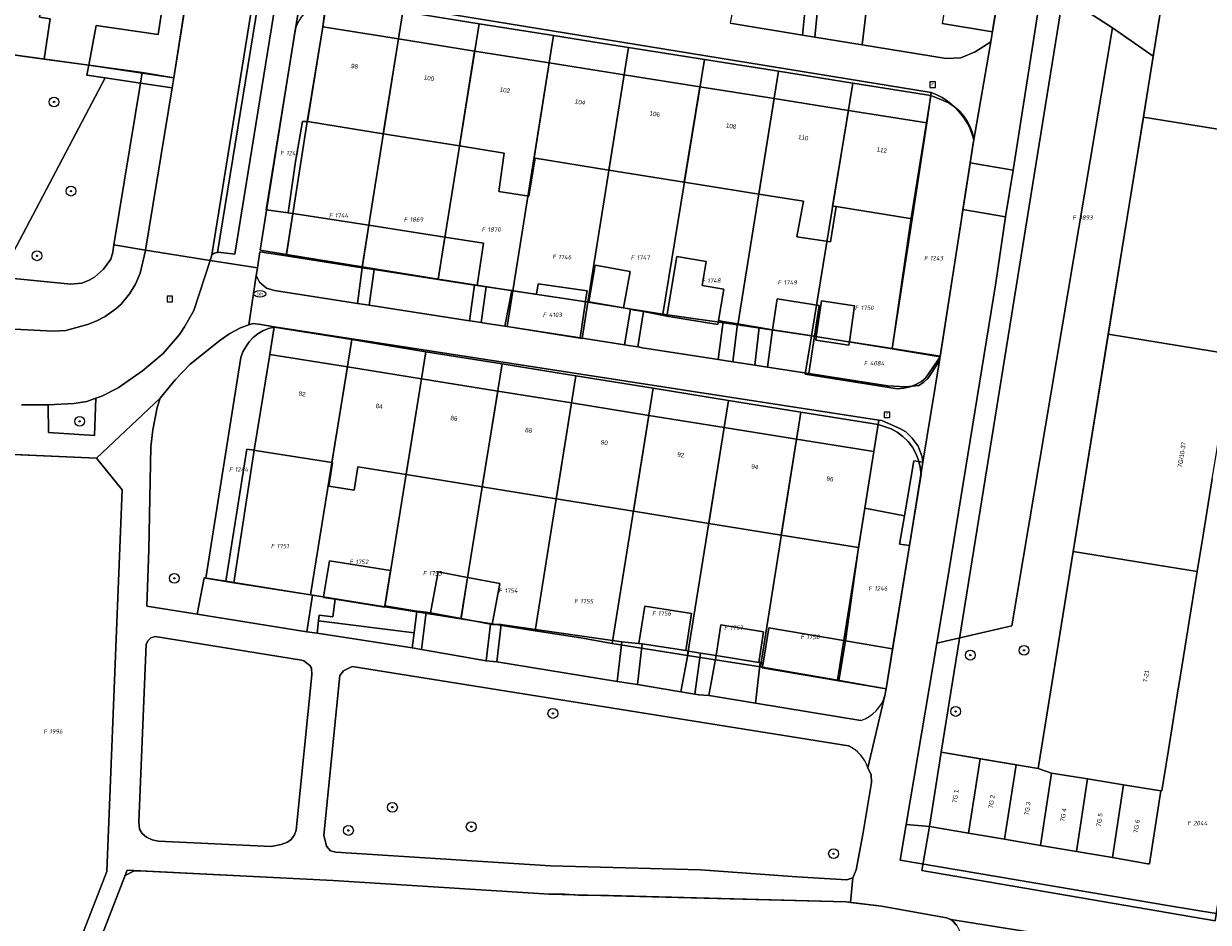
# Model space of a CAD drawing. Header units: metres. Extents: x 207466 to 209466, y 475780 to 477780.
# Tile 31 of 189: x 207925 to 208021, y 476339 to 476412. Entities that reach past the tile are written whole.
import ezdxf
from ezdxf.enums import TextEntityAlignment as Align

# ---------------------------------------------------------------- set-up
doc = ezdxf.new("R2010")
doc.units = ezdxf.units.M
doc.layers.get('0').update_dxf_attribs({"color": 253, "linetype": 'CONTINUOUS'})
for name, color, linetype, lineweight, true_color in [('B-RO-GR-BEPLANTING_CULTUUR_BODEMBEDEKKER-GV', 7, 'CONTINUOUS', 0, 0x6d8a47), ('B-RO-GR-BEPLANTING_CULTUUR_HEESTERS-GV', 7, 'CONTINUOUS', 0, 0x6d8a47), ('B-RO-GR-BOOM-S', 7, 'CONTINUOUS', 0, 0x6d8a47), ('B-RO-GR-GROENVOORZIENING-GV', 7, 'CONTINUOUS', 0, 0x6d8a47), ('B-RO-KL-WATER_BRANDLEIDING_PUT-S', 7, 'CONTINUOUS', 0, 0x478c9a), ('B-RO-OG-BEBOUWING-GV', 7, 'CONTINUOUS', 0, 0xa50000)]:
    doc.layers.add(name, color=color, linetype=linetype, lineweight=lineweight, true_color=true_color)
for name, color, linetype, lineweight in [('B-RO-OG-BEBOUWING-T18', 7, 'CONTINUOUS', 0), ('B-RO-OG-TERREIN_CULTUURSCHEIDING-GV', 253, 'CONTINUOUS', 0), ('B-RO-OG-TERREIN_ERF-GV', 253, 'CONTINUOUS', 0), ('B-RO-RI-GWA_RIOOLPUT-S', 253, 'CONTINUOUS', 0), ('B-RO-VH-ONVERHARD-GV', 253, 'CONTINUOUS', 0), ('B-RO-VH-VERHARDING_BETONSTRAATSTEEN-GV', 253, 'CONTINUOUS', 0), ('B-RO-VH-VERHARDING_TEGEL-GV', 253, 'CONTINUOUS', 0), ('B-WE-KG-GRENS_PERCEEL-GV', 150, 'CONTINUOUS', 18), ('B-WE-KG-GRENS_PERCEEL-S', 150, 'CONTINUOUS', 25)]:
    doc.layers.add(name, color=color, linetype=linetype, lineweight=lineweight)
doc.styles.add('NLCS-ISO', font='NLCS-ISO.ttf')
doc.styles.add('NLCS-ISO-M200-T18', font='NLCS-ISO.ttf', dxfattribs={"height": 1.8})

# ---------------------------------------------------------------- blocks, each defined once
blk = doc.blocks.new('SKL-WATER_BRANDKRAAN_BRANDPUT-SO1')
at = {"color": 0, "linetype": 'ByBlock', "lineweight": -2}
blk.add_ellipse((0, 0), major_axis=(2.5, 0), ratio=0.54, dxfattribs=at)
at = {"color": 0, "linetype": 'ByBlock', "lineweight": -2, "insert": (0.1554, 0), "char_height": 1.5, "attachment_point": 5, "line_spacing_factor": 0.8, "style": 'NLCS-ISO'}
blk.add_mtext('{\\C0;bk}', dxfattribs=at)
blk = doc.blocks.new('SRI-PUT_INSPECTIEPUT_RIOOLPUT-SO1')
at = {"color": 0, "linetype": 'ByBlock', "lineweight": -2, "flags": 128}
blk.add_lwpolyline([(-1.125, -1.125), (1.125, -1.125), (1.125, 1.125), (-1.125, 1.125), (-1.125, -1.125)], dxfattribs=at)
at = {"color": 0, "linetype": 'ByBlock', "lineweight": -2, "insert": (0, 0.2828), "char_height": 1.5, "attachment_point": 5, "line_spacing_factor": 0.8, "style": 'NLCS-ISO'}
blk.add_mtext('{\\C0;r}', dxfattribs=at)
blk = doc.blocks.new('SGR-BOOM_01-SO1')
at = {"linetype": 'Continuous'}
h = blk.add_hatch(color=0, dxfattribs=at)
edge = h.paths.add_edge_path()
edge.add_arc((0, 0), 0.25, 0, 360)
at = {"color": 0, "linetype": 'ByBlock', "lineweight": -2}
for radius in [2, 0.25]:
    blk.add_circle((0, 0), radius, dxfattribs=at)
blk = doc.blocks.new('SKG-PERCEELNUMMER-SO')
at = {"style": 'NLCS-ISO', "oblique": 10, "flags": 1}
blk.add_attdef('GEMEENTECODE', text='', height=1.8, dxfattribs=at).set_placement((0, 2.55), align=Align.MIDDLE_CENTER)
at = {"style": 'NLCS-ISO', "oblique": 10}
blk.add_attdef('SECTIE', text='', height=1.8, dxfattribs=at).set_placement((-0.5, 0), align=Align.MIDDLE_RIGHT)
blk.add_attdef('PERCEELNUMMER', text='', height=1.8, dxfattribs=at).set_placement((0.5, 0), align=Align.MIDDLE_LEFT)

msp = doc.modelspace()

# ---------------------------------------------------------------- linework, layer by layer
at = {"layer": 'B-RO-GR-BEPLANTING_CULTUUR_BODEMBEDEKKER-GV', "flags": 128}
for points in [[(207949.409, 476411.987), (207949.724, 476414.687), (207947.718, 476415.029), (207944.824, 476397.148), (207946.611, 476396.898), (207947.184, 476401.065), (207947.756, 476404.301), (207948.179, 476404.309), (207949.409, 476411.987)], [(207982.457, 476412.289), (207982.634, 476412.26), (207988.331, 476411.331), (207988.609, 476414.038), (207987.347, 476414.16), (207987.345, 476414.147), (207982.945, 476414.879), (207982.457, 476412.289)], [(207932.462, 476394.3), (207934.611, 476407.435), (207931.757, 476407.855), (207923.204, 476391.666), (207928.952, 476391.117), (207929.856, 476391.19), (207930.452, 476391.418), (207930.883, 476391.68), (207931.603, 476392.315), (207932.2, 476393.139), (207932.365, 476393.71), (207932.462, 476394.3)], [(207952.598, 476392.445), (207946.445, 476393.399), (207944.3, 476393.732), (207944.098, 476392.431), (207944.001, 476391.806), (207944.285, 476391.263), (207944.848, 476390.795), (207945.496, 476390.586), (207952.214, 476389.543), (207952.598, 476392.445)], [(207953.162, 476389.396), (207961.308, 476388.131), (207961.724, 476391.029), (207958.766, 476391.488), (207953.586, 476392.292), (207953.162, 476389.396)], [(207970.288, 476386.737), (207973.888, 476386.178), (207974.392, 476389.07), (207973.824, 476389.176), (207970.994, 476389.673), (207970.733, 476389.711), (207970.288, 476386.737)], [(207974.985, 476386.007), (207975.352, 476385.95), (207981.493, 476384.997), (207981.891, 476388.084), (207981.528, 476388.146), (207981.475, 476387.829), (207977.326, 476388.522), (207975.698, 476388.826), (207975.429, 476388.876), (207974.985, 476386.007)], [(207984.821, 476387.583), (207983.057, 476387.884), (207982.674, 476384.814), (207984.464, 476384.536), (207984.821, 476387.583)], [(207989.304, 476386.879), (207985.906, 476387.398), (207985.503, 476384.374), (207988.842, 476383.856), (207989.304, 476386.879)], [(207948.574, 476365.867), (207942.199, 476366.887), (207941.537, 476366.993), (207939.774, 476367.275), (207939.221, 476364.315), (207948.122, 476362.891), (207948.574, 476365.867)], [(207963.02, 476363.51), (207960.629, 476363.966), (207958.158, 476364.438), (207957.812, 476364.473), (207957.428, 476361.452), (207962.665, 476360.523), (207963.02, 476363.51)], [(207956.673, 476361.586), (207956.826, 476362.796), (207949.065, 476363.78), (207948.942, 476362.766), (207956.673, 476361.586)]]:
    msp.add_lwpolyline(points, dxfattribs=at)
at = {"layer": 'B-RO-GR-BEPLANTING_CULTUUR_HEESTERS-GV', "flags": 128}
for points in [[(208021.699, 476439.904), (208019.855, 476440.188), (208016.929, 476440.639), (208013.771, 476441.125), (208014.739, 476447.203), (208012.924, 476447.492), (208012.871, 476447.156), (208012.258, 476443.406), (208011.175, 476437.281), (208007.806, 476415.589), (208013.491, 476411.922), (208016.806, 476409.613), (208018.852, 476422.281), (208021.699, 476439.904)], [(208013.159, 476387.034), (208016.005, 476404.657), (208016.806, 476409.613), (208013.491, 476411.922), (208005.332, 476363.365), (207999.248, 476361.969), (207996.745, 476347.242), (207998.644, 476347.086), (207999.585, 476353.117), (208002.749, 476352.583), (208005.668, 476352.09), (208007.465, 476351.787), (208010.312, 476369.41), (208013.159, 476387.034)], [(207917.054, 476392.019), (207920.719, 476391.903), (207923.204, 476391.666), (207931.757, 476407.855), (207930.252, 476408.076), (207930.428, 476408.875), (207926.799, 476409.367), (207919.763, 476410.358), (207918.61, 476402.596), (207917.054, 476392.019)], [(207931.757, 476407.855), (207934.611, 476407.435), (207934.751, 476408.289), (207930.428, 476408.875), (207930.252, 476408.076), (207931.757, 476407.855)], [(207937.316, 476407.869), (207934.751, 476408.289), (207934.611, 476407.435), (207937.183, 476407.057), (207937.316, 476407.869)], [(207997.018, 476369.904), (207998.118, 476376.656), (207997.366, 476376.764), (207996.61, 476372.301), (207996.218, 476369.993), (207997.018, 476369.904)], [(207949.065, 476363.78), (207956.826, 476362.796), (207957.049, 476364.551), (207954.433, 476364.992), (207954.415, 476364.883), (207950.418, 476365.526), (207950.22, 476364.088), (207949.121, 476364.245), (207949.065, 476363.78)], [(207963.533, 476360.453), (207973.294, 476358.862), (207973.676, 476362.081), (207964.029, 476363.463), (207963.886, 476363.466), (207963.533, 476360.453)], [(207995.034, 476357.719), (207995.121, 476358.255), (207991.281, 476358.914), (207985.072, 476359.969), (207985.136, 476360.349), (207984.918, 476360.38), (207984.521, 476357.093), (207993.084, 476355.689)]]:
    msp.add_lwpolyline(points, dxfattribs=at)
at = {"layer": 'B-RO-GR-BEPLANTING_CULTUUR_HEESTERS-GV'}
msp.add_arc((207992.149, 476358.539), 2.999, 288.16533, 344.13771, dxfattribs=at)
at = {"layer": 'B-RO-GR-GROENVOORZIENING-GV', "flags": 128}
msp.add_lwpolyline([(207930.984, 476381.844), (207930.267, 476381.586), (207929.192, 476381.414), (207927.121, 476381.312), (207927.136, 476379.07), (207930.882, 476378.83), (207930.984, 476381.844)], dxfattribs=at)
at = {"layer": 'B-RO-OG-BEBOUWING-GV', "flags": 128}
for points in [[(208027.662, 476412.874), (208028.363, 476417.216), (208028.919, 476420.654), (208018.852, 476422.281), (208016.806, 476409.613), (208016.005, 476404.657), (208026.072, 476403.031), (208026.545, 476405.96), (208027.26, 476410.39), (208027.662, 476412.874)], [(207936.745, 476415.987), (207931.734, 476416.808), (207927.204, 476417.558), (207926.409, 476412.781), (207927.274, 476412.655), (207926.799, 476409.367), (207930.428, 476408.875), (207931.015, 476412.112), (207936.036, 476411.383), (207936.745, 476415.987)], [(207955.541, 476411.013), (207949.409, 476411.987), (207948.179, 476404.309), (207954.321, 476403.32), (207955.541, 476411.013)], [(207961.733, 476410.029), (207955.541, 476411.013), (207954.321, 476403.32), (207960.5, 476402.325), (207961.733, 476410.029)], [(207967.782, 476409.068), (207961.733, 476410.029), (207960.5, 476402.325), (207964.129, 476401.741), (207963.685, 476398.641), (207966.134, 476398.258), (207966.658, 476401.334), (207966.555, 476401.351), (207967.782, 476409.068)], [(207973.857, 476408.102), (207967.782, 476409.068), (207966.555, 476401.351), (207966.658, 476401.334), (207972.627, 476400.373), (207973.857, 476408.102)], [(207980.01, 476407.124), (207973.857, 476408.102), (207972.627, 476400.373), (207978.75, 476399.388), (207980.01, 476407.124)], [(207986.028, 476406.168), (207980.01, 476407.124), (207978.75, 476399.388), (207984.787, 476398.416), (207986.028, 476406.168)], [(207992.06, 476405.21), (207986.028, 476406.168), (207984.787, 476398.416), (207988.408, 476397.833), (207987.884, 476394.938), (207990.613, 476394.555), (207991.084, 476397.402), (207990.788, 476397.45), (207992.06, 476405.21)], [(207998.427, 476404.198), (207992.06, 476405.21), (207990.788, 476397.45), (207991.084, 476397.402), (207997.238, 476396.411), (207998.427, 476404.198)], [(208024.804, 476395.18), (208025.561, 476399.867), (208026.072, 476403.031), (208016.005, 476404.657), (208013.159, 476387.034), (208023.225, 476385.407), (208023.717, 476388.456), (208024.44, 476392.929), (208024.804, 476395.18)], [(207953.144, 476395.89), (207946.98, 476396.846), (207946.445, 476393.399), (207952.598, 476392.445), (207953.144, 476395.89)], [(207959.317, 476394.933), (207953.144, 476395.89), (207952.598, 476392.445), (207953.586, 476392.292), (207958.766, 476391.488), (207959.317, 476394.933)], [(207958.766, 476391.488), (207961.724, 476391.029), (207961.927, 476390.998), (207962.462, 476394.445), (207959.317, 476394.933), (207958.766, 476391.488)], [(207981.953, 476390.695), (207980.185, 476390.99), (207980.512, 476392.949), (207978.132, 476393.347), (207977.326, 476388.522), (207981.475, 476387.829), (207981.528, 476388.146), (207981.953, 476390.695)], [(207974.344, 476392.143), (207971.515, 476392.639), (207970.994, 476389.673), (207973.824, 476389.176), (207974.344, 476392.143)], [(207964.187, 476387.684), (207965.232, 476387.522), (207966.975, 476387.251), (207970.288, 476386.737), (207970.733, 476389.711), (207970.743, 476389.781), (207970.861, 476390.559), (207966.893, 476391.146), (207966.762, 476390.286), (207966.105, 476390.382), (207964.742, 476390.579), (207964.187, 476387.684)], [(207985.906, 476387.398), (207989.304, 476386.879), (207989.687, 476389.387), (207986.289, 476389.906), (207985.906, 476387.398)], [(207992.568, 476389.356), (207989.871, 476389.744), (207989.456, 476386.854), (207989.412, 476386.547), (207992.108, 476386.159), (207992.146, 476386.426), (207992.568, 476389.356)], [(208021.985, 476377.731), (208022.725, 476382.311), (208023.225, 476385.407), (208013.159, 476387.034), (208010.312, 476369.41), (208020.378, 476367.784), (208020.856, 476370.743), (208021.591, 476375.293), (208021.985, 476377.731)], [(207951.402, 476384.394), (207945.106, 476385.408), (207943.853, 476377.629), (207944.12, 476377.586), (207950.141, 476376.616), (207951.402, 476384.394)], [(207957.425, 476383.424), (207951.402, 476384.394), (207950.141, 476376.616), (207950.202, 476376.606), (207949.911, 476374.695), (207951.966, 476374.375), (207952.258, 476376.275), (207956.172, 476375.644), (207957.425, 476383.424)], [(207963.602, 476382.429), (207957.425, 476383.424), (207956.172, 476375.644), (207962.349, 476374.649), (207963.602, 476382.429)], [(207969.602, 476381.462), (207963.602, 476382.429), (207962.349, 476374.649), (207968.357, 476373.681), (207969.602, 476381.462)], [(207975.872, 476380.452), (207969.602, 476381.462), (207968.357, 476373.681), (207974.623, 476372.672), (207975.872, 476380.452)], [(207981.983, 476379.468), (207975.872, 476380.452), (207974.623, 476372.672), (207980.735, 476371.687), (207981.983, 476379.468)], [(207987.851, 476378.523), (207981.983, 476379.468), (207980.735, 476371.687), (207986.621, 476370.739), (207987.851, 476378.523)], [(207994.132, 476377.511), (207987.851, 476378.523), (207986.621, 476370.739), (207992.878, 476369.731), (207993.391, 476372.913), (207994.132, 476377.511)], [(208019.127, 476360.038), (208019.886, 476364.738), (208020.378, 476367.784), (208010.312, 476369.41), (208007.465, 476351.787), (208008.558, 476351.409), (208011.48, 476350.937), (208014.402, 476350.465), (208017.423, 476349.977), (208017.5, 476349.965), (208017.638, 476350.818), (208018.041, 476353.313), (208018.755, 476357.734), (208019.127, 476360.038)], [(207949.497, 476365.897), (207949.469, 476365.724), (207949.462, 476365.68), (207950.418, 476365.526), (207954.415, 476364.883), (207954.433, 476364.992), (207954.893, 476367.852), (207949.941, 476368.648), (207949.497, 476365.897)], [(207961.165, 476367.296), (207958.783, 476367.742), (207958.158, 476364.438), (207960.629, 476363.966), (207961.165, 476367.296)], [(207961.165, 476367.296), (207960.629, 476363.966), (207963.02, 476363.51), (207963.154, 476363.484), (207963.784, 476366.805), (207961.165, 476367.296)], [(207975.067, 476361.938), (207975.332, 476361.897), (207978.859, 476361.359), (207979.321, 476364.375), (207975.532, 476364.961), (207975.067, 476361.938)], [(207981.322, 476360.953), (207984.788, 476360.398), (207985.187, 476362.894), (207981.722, 476363.449), (207981.322, 476360.953)], [(207991.831, 476362.141), (207985.619, 476363.195), (207985.136, 476360.349), (207985.072, 476359.969), (207991.281, 476358.914), (207991.831, 476362.141)], [(208002.749, 476352.583), (207999.585, 476353.117), (207998.644, 476347.086), (208001.816, 476346.545), (208002.749, 476352.583)], [(208005.668, 476352.09), (208002.749, 476352.583), (208001.816, 476346.545), (208004.735, 476346.047), (208005.668, 476352.09)], [(208008.558, 476351.409), (208007.465, 476351.787), (208005.668, 476352.09), (208004.735, 476346.047), (208007.653, 476345.549), (208008.558, 476351.409)], [(208011.48, 476350.937), (208008.558, 476351.409), (208007.653, 476345.549), (208010.571, 476345.051), (208011.48, 476350.937)], [(208014.402, 476350.465), (208011.48, 476350.937), (208010.571, 476345.051), (208013.489, 476344.553), (208014.402, 476350.465)], [(208017.423, 476349.977), (208014.402, 476350.465), (208013.489, 476344.553), (208016.376, 476344.061), (208016.506, 476344.039), (208017.423, 476349.977)]]:
    msp.add_lwpolyline(points, dxfattribs=at)
at = {"layer": 'B-RO-OG-TERREIN_CULTUURSCHEIDING-GV', "flags": 128}
for points in [[(208013.491, 476411.922), (208007.806, 476415.589), (208005.44, 476400.359), (208004.823, 476396.586), (208004.022, 476391.227), (208000.063, 476366.766), (207999.248, 476361.969), (208005.332, 476363.365), (208013.491, 476411.922)], [(207989.33, 476411.168), (207993.176, 476410.541), (207993.524, 476413.476), (207989.618, 476413.941), (207989.33, 476411.168)], [(207962.257, 476387.983), (207962.544, 476387.939), (207964.187, 476387.684), (207964.742, 476390.579), (207963.965, 476390.692), (207962.673, 476390.886), (207962.257, 476387.983)], [(207939.221, 476364.315), (207939.774, 476367.275), (207941.537, 476366.993), (207943.258, 476377.724), (207943.853, 476377.629), (207945.106, 476385.408), (207945.467, 476387.656), (207944.371, 476387.826), (207943.723, 476387.926), (207943.416, 476387.81), (207942.741, 476387.555), (207941.878, 476387.094), (207941.044, 476386.539), (207938.656, 476384.625), (207937.437, 476383.344), (207936.22, 476381.844), (207935.96, 476381.102), (207935.612, 476379.273), (207935.457, 476377.906), (207935.304, 476369.563), (207935.132, 476364.969), (207939.221, 476364.315)], [(207992.086, 476353.62), (207951.794, 476360.078), (207951.099, 476359.711), (207950.794, 476359.328), (207949.507, 476346.367), (207949.708, 476345.482), (207950.048, 476345.117), (207950.468, 476344.984), (207967.881, 476343.891), (207980.059, 476343.568), (207987.871, 476342.998), (207991.949, 476342.736), (207992.43, 476342.905), (207992.708, 476343.555), (207993.237, 476346.432), (207993.946, 476350.645), (207993.915, 476351.262), (207993.634, 476351.853)]]:
    msp.add_lwpolyline(points, dxfattribs=at)
at = {"layer": 'B-RO-OG-TERREIN_CULTUURSCHEIDING-GV'}
msp.add_arc((207990.78, 476350.915), 3.004, 18.20409, 64.23659, dxfattribs=at)
at = {"layer": 'B-RO-OG-TERREIN_ERF-GV', "flags": 128}
for points in [[(207919.763, 476410.358), (207926.799, 476409.367), (207927.274, 476412.655), (207926.409, 476412.781), (207927.204, 476417.558), (207928.009, 476422.391), (207928.978, 476422.236), (207929.434, 476425.551), (207929.916, 476429.062), (207929.067, 476429.203), (207929.811, 476433.82), (207930.598, 476438.703), (207931.54, 476438.552), (207932.017, 476441.894), (207932.515, 476445.376), (207931.684, 476445.508), (207932.445, 476450.165), (207933.235, 476455), (207934.247, 476454.836), (207934.394, 476456.422), (207932.156, 476456.828), (207931.462, 476459.641), (207925.977, 476458.488), (207919.859, 476457.203)], [(207936.745, 476415.987), (207936.036, 476411.383), (207931.015, 476412.112), (207930.428, 476408.875), (207934.751, 476408.289), (207937.316, 476407.869), (207941.918, 476436.898)], [(207993.524, 476413.476), (207993.176, 476410.541), (208000, 476409.428), (208001.2, 476409.492), (208002.364, 476409.961), (208003.617, 476410.78), (208003.705, 476411.289), (208003.822, 476411.998), (208006.83, 476430.219)], [(207949.724, 476414.687), (207949.409, 476411.987), (207955.541, 476411.013), (207961.733, 476410.029), (207967.782, 476409.068), (207973.857, 476408.102), (207980.01, 476407.124), (207986.028, 476406.168), (207992.06, 476405.21), (207998.427, 476404.198), (207998.78, 476406.665), (207949.724, 476414.687)], [(207946.611, 476396.898), (207946.773, 476396.875), (207946.98, 476396.846), (207953.144, 476395.89), (207959.317, 476394.933), (207962.462, 476394.445), (207961.927, 476390.998), (207962.673, 476390.886), (207963.965, 476390.692), (207964.742, 476390.579), (207966.105, 476390.382), (207966.762, 476390.286), (207966.893, 476391.146), (207970.861, 476390.559), (207970.743, 476389.781), (207970.733, 476389.711), (207970.994, 476389.673), (207971.515, 476392.639), (207974.344, 476392.143), (207973.824, 476389.176), (207974.392, 476389.07), (207974.578, 476389.035), (207975.429, 476388.876), (207975.698, 476388.826), (207977.326, 476388.522), (207978.132, 476393.347), (207980.512, 476392.949), (207980.185, 476390.99), (207981.953, 476390.695), (207981.528, 476388.146), (207981.891, 476388.084), (207983.057, 476387.884), (207984.821, 476387.583), (207985.906, 476387.398), (207986.289, 476389.906), (207989.687, 476389.387), (207989.304, 476386.879), (207989.456, 476386.854), (207989.871, 476389.744), (207992.568, 476389.356), (207992.146, 476386.426), (207995.608, 476385.874), (207997.238, 476396.411), (207991.084, 476397.402), (207990.613, 476394.555), (207987.884, 476394.938), (207988.408, 476397.833), (207984.787, 476398.416), (207978.75, 476399.388), (207972.627, 476400.373), (207966.658, 476401.334), (207966.134, 476398.258), (207963.685, 476398.641), (207964.129, 476401.741), (207960.5, 476402.325), (207954.321, 476403.32), (207948.179, 476404.309), (207947.756, 476404.301), (207947.184, 476401.065), (207946.611, 476396.898)], [(207945.467, 476387.656), (207945.106, 476385.408), (207951.402, 476384.394), (207957.425, 476383.424), (207963.602, 476382.429), (207969.602, 476381.462), (207975.872, 476380.452), (207981.983, 476379.468), (207987.851, 476378.523), (207994.132, 476377.511), (207994.544, 476380.066), (207945.467, 476387.656)], [(207999.521, 476385.251), (207995.608, 476385.874), (207992.146, 476386.426), (207992.108, 476386.159), (207989.412, 476386.547), (207989.456, 476386.854), (207989.304, 476386.879), (207988.842, 476383.856), (207995.263, 476382.859), (207996.703, 476382.773), (207997.778, 476382.867), (207998.195, 476383.148), (207998.522, 476383.461), (207999.464, 476384.883), (207999.521, 476385.251)], [(207931.877, 476343.43), (207933.138, 476374.414), (207931.047, 476376.984), (207920.719, 476377.439), (207912.513, 476377.8), (207911.491, 476370.838), (207912.141, 476370.81), (207922.317, 476370.373), (207921.604, 476353.734), (207920.89, 476337.095), (207912.735, 476337.402), (207912.646, 476335.39), (207927.657, 476334.729), (207927.168, 476323.629), (207918.781, 476323.998), (207918.655, 476321.001), (207928.702, 476320.578), (207928.767, 476321.991), (207929.47, 476337.219), (207931.877, 476343.43)], [(207992.878, 476369.731), (207986.621, 476370.739), (207980.735, 476371.687), (207974.623, 476372.672), (207968.357, 476373.681), (207962.349, 476374.649), (207956.172, 476375.644), (207952.258, 476376.275), (207951.966, 476374.375), (207949.911, 476374.695), (207950.202, 476376.606), (207950.141, 476376.616), (207944.12, 476377.586), (207943.853, 476377.629), (207943.258, 476377.724), (207941.537, 476366.993), (207942.199, 476366.887), (207948.574, 476365.867), (207949.469, 476365.724), (207949.497, 476365.897), (207949.941, 476368.648), (207954.893, 476367.852), (207954.433, 476364.992), (207957.049, 476364.551), (207957.075, 476364.547), (207957.812, 476364.473), (207958.158, 476364.438), (207958.783, 476367.742), (207961.165, 476367.296), (207963.784, 476366.805), (207963.154, 476363.484), (207963.886, 476363.466), (207964.029, 476363.463), (207973.676, 476362.081), (207974.185, 476362.008), (207975.067, 476361.938), (207975.532, 476364.961), (207979.321, 476364.375), (207978.859, 476361.359), (207979.083, 476361.322), (207980.063, 476361.16), (207981.322, 476360.953), (207981.722, 476363.449), (207985.187, 476362.894), (207984.788, 476360.398), (207984.918, 476360.38), (207985.136, 476360.349), (207985.619, 476363.195), (207991.831, 476362.141), (207992.878, 476369.731)], [(208021.591, 476375.293), (208020.856, 476370.743), (208020.378, 476367.784), (208019.886, 476364.738), (208019.127, 476360.038), (208018.755, 476357.734), (208018.041, 476353.313), (208017.638, 476350.818), (208017.5, 476349.965), (208017.423, 476349.977), (208016.506, 476344.039), (208016.376, 476344.061), (208013.489, 476344.553), (208010.571, 476345.051), (208007.653, 476345.549), (208004.735, 476346.047), (208001.816, 476346.545), (207998.644, 476347.086), (207996.745, 476347.242), (207996.254, 476344.352), (208018.118, 476340.626), (208021.908, 476340.016)], [(208000.897, 476338.984), (208000.375, 476339.523), (208000.039, 476339.664), (207994.747, 476340.609), (207992.224, 476340.913), (207991.884, 476340.954), (207967.778, 476341.593), (207950.246, 476342.693), (207934.532, 476343.477), (207934.043, 476343.445), (207933.36, 476343.105), (207930.957, 476336.905)]]:
    msp.add_lwpolyline(points, dxfattribs=at)
at = {"layer": 'B-RO-VH-ONVERHARD-GV', "flags": 128}
for points in [[(207989.618, 476413.941), (207988.609, 476414.038), (207988.331, 476411.331), (207989.33, 476411.168), (207989.618, 476413.941)], [(208001.204, 476396.203), (208001.349, 476397.172), (208001.942, 476400.961), (208002.196, 476402.55), (208002.244, 476402.835), (208002.118, 476403.26), (208001.938, 476403.719), (208001.718, 476404.16), (208001.46, 476404.58), (208001.165, 476404.975), (208000.836, 476405.342), (208000.475, 476405.678), (208000.086, 476405.981), (207999.671, 476406.248), (207999.235, 476406.476), (207998.78, 476406.665), (207998.427, 476404.198), (207997.238, 476396.411), (207995.608, 476385.874), (207999.521, 476385.251), (208001.204, 476396.203)], [(207953.586, 476392.292), (207952.598, 476392.445), (207952.214, 476389.543), (207953.162, 476389.396), (207953.586, 476392.292)], [(207961.308, 476388.131), (207961.532, 476388.096), (207962.257, 476387.983), (207962.673, 476390.886), (207961.927, 476390.998), (207961.724, 476391.029), (207961.308, 476388.131)], [(207973.888, 476386.178), (207974.224, 476386.126), (207974.985, 476386.007), (207975.429, 476388.876), (207974.578, 476389.035), (207974.392, 476389.07), (207973.888, 476386.178)], [(207983.057, 476387.884), (207981.891, 476388.084), (207981.493, 476384.997), (207982.674, 476384.814), (207983.057, 476387.884)], [(207985.906, 476387.398), (207984.821, 476387.583), (207984.464, 476384.536), (207985.503, 476384.374), (207985.906, 476387.398)], [(207997.366, 476376.764), (207998.118, 476376.656), (207998.058, 476377.102), (207997.715, 476377.945), (207997.234, 476378.609), (207996.713, 476379.117), (207996.306, 476379.367), (207994.78, 476380.03), (207994.544, 476380.066), (207994.132, 476377.511), (207993.391, 476372.913), (207996.61, 476372.301), (207997.366, 476376.764)], [(207997.018, 476369.904), (207996.218, 476369.993), (207996.61, 476372.301), (207993.391, 476372.913), (207992.878, 476369.731), (207991.831, 476362.141), (207995.649, 476361.495), (207997.018, 476369.904)], [(207948.122, 476362.891), (207948.942, 476362.766), (207949.065, 476363.78), (207949.121, 476364.245), (207950.22, 476364.088), (207950.418, 476365.526), (207949.462, 476365.68), (207949.469, 476365.724), (207948.574, 476365.867), (207948.122, 476362.891)], [(207956.673, 476361.586), (207957.428, 476361.452), (207957.812, 476364.473), (207957.075, 476364.547), (207957.049, 476364.551), (207956.826, 476362.796), (207956.673, 476361.586)], [(207963.886, 476363.466), (207963.154, 476363.484), (207963.02, 476363.51), (207962.665, 476360.523), (207963.533, 476360.453), (207963.886, 476363.466)], [(207975.332, 476361.897), (207975.067, 476361.938), (207974.185, 476362.008), (207973.676, 476362.081), (207973.294, 476358.862), (207974.937, 476358.594), (207975.332, 476361.897)], [(207979.083, 476361.322), (207978.859, 476361.359), (207975.332, 476361.897), (207974.937, 476358.594), (207978.454, 476358.021), (207979.083, 476361.322)], [(207995.649, 476361.495), (207991.831, 476362.141), (207991.281, 476358.914), (207995.121, 476358.255), (207995.649, 476361.495)], [(207980.063, 476361.16), (207979.083, 476361.322), (207978.454, 476358.021), (207979.595, 476357.835), (207980.063, 476361.16)], [(207981.322, 476360.953), (207980.063, 476361.16), (207979.595, 476357.835), (207979.924, 476357.781), (207980.751, 476357.71), (207981.322, 476360.953)], [(207984.918, 476360.38), (207984.788, 476360.398), (207981.322, 476360.953), (207980.751, 476357.71), (207980.772, 476357.708), (207984.521, 476357.093), (207984.918, 476360.38)]]:
    msp.add_lwpolyline(points, dxfattribs=at)
at = {"layer": 'B-RO-VH-VERHARDING_BETONSTRAATSTEEN-GV', "flags": 128}
for points in [[(207952.178, 476463.068), (207952.021, 476463.539), (207951.902, 476464.419), (207950.665, 476456.964), (207940.417, 476393.498), (207940.606, 476393.633), (207940.877, 476393.685), (207952.178, 476463.068)], [(207948.354, 476431.156), (207952.972, 476460.234), (207952.954, 476460.625), (207952.81, 476461.172), (207952.178, 476463.068), (207940.877, 476393.685), (207940.927, 476393.695), (207942.271, 476393.555), (207948.354, 476431.156)], [(207950.665, 476456.964), (207945.139, 476457.852), (207944.537, 476453.992), (207943.108, 476443.711), (207941.918, 476436.898), (207937.316, 476407.869), (207937.183, 476407.057), (207935.028, 476393.879), (207940.262, 476393.024), (207940.417, 476393.498), (207950.665, 476456.964)], [(208005.44, 476400.359), (208001.942, 476400.961), (208001.349, 476397.172), (208004.823, 476396.586), (208005.44, 476400.359)], [(207924.957, 476381.313), (207926.97, 476381.305), (207927.121, 476381.312), (207929.192, 476381.414), (207930.267, 476381.586), (207930.984, 476381.844), (207931.479, 476382.023), (207932.801, 476382.695), (207934.774, 476384.063), (207936.454, 476385.477), (207937.769, 476387.023), (207938.197, 476387.633), (207938.94, 476388.969), (207940.262, 476393.024), (207935.028, 476393.879), (207935.02, 476393.828), (207934.59, 476392.008), (207934.204, 476391.094), (207933.733, 476390.328), (207933.04, 476389.492), (207932.623, 476389.102), (207931.739, 476388.477), (207931.078, 476388.125), (207930.318, 476387.82), (207928.567, 476387.352), (207927.541, 476387.281), (207920.719, 476387.642)], [(208016.995, 476336.881), (208000.375, 476339.523), (208000.897, 476338.984), (208001.153, 476338.438), (208001.201, 476337.82), (208001.015, 476333.352), (208001.063, 476332.695), (208001.134, 476332.469), (208001.473, 476332.141), (208001.908, 476331.961), (208013.095, 476331.383), (208013.569, 476331.445), (208014.141, 476331.664), (208014.403, 476332.023), (208015.015, 476335.719), (208015.263, 476336.227), (208015.484, 476336.438), (208015.832, 476336.641), (208016.599, 476336.844), (208016.995, 476336.881)]]:
    msp.add_lwpolyline(points, dxfattribs=at)
at = {"layer": 'B-RO-VH-VERHARDING_TEGEL-GV', "flags": 128}
for points in [[(208012.258, 476443.406), (208008.973, 476443.859), (208008.144, 476438.641), (208006.83, 476430.219), (208003.822, 476411.998), (208003.705, 476411.289), (208003.617, 476410.78), (208002.244, 476402.835), (208002.196, 476402.55), (208001.942, 476400.961), (208005.44, 476400.359), (208007.806, 476415.589), (208011.175, 476437.281), (208012.258, 476443.406)], [(207948.354, 476431.156), (207942.271, 476393.555), (207940.927, 476393.695), (207940.877, 476393.685), (207940.606, 476393.633), (207940.417, 476393.498), (207940.262, 476393.024)], [(207940.262, 476393.024), (207944.098, 476392.431), (207944.3, 476393.732), (207946.445, 476393.399), (207946.98, 476396.846), (207946.773, 476396.875), (207946.611, 476396.898), (207944.824, 476397.148), (207947.718, 476415.029)], [(207949.724, 476414.687), (207998.78, 476406.665), (207999.235, 476406.476), (207999.671, 476406.248), (208000.086, 476405.981), (208000.475, 476405.678), (208000.836, 476405.342), (208001.165, 476404.975), (208001.46, 476404.58), (208001.718, 476404.16), (208001.938, 476403.719), (208002.118, 476403.26), (208002.244, 476402.835), (208003.617, 476410.78), (208002.364, 476409.961), (208001.2, 476409.492), (208000, 476409.428), (207993.176, 476410.541), (207989.33, 476411.168), (207988.331, 476411.331), (207982.634, 476412.26)], [(207937.183, 476407.057), (207934.611, 476407.435), (207932.462, 476394.3), (207935.028, 476393.879), (207937.183, 476407.057)], [(208021.908, 476340.016), (208018.118, 476340.626), (207996.254, 476344.352), (207996.745, 476347.242), (207999.248, 476361.969), (208000.063, 476366.766), (208004.022, 476391.227), (208004.823, 476396.586), (208001.349, 476397.172), (208001.204, 476396.203), (207999.521, 476385.251), (207999.464, 476384.883), (207998.118, 476376.656), (207997.018, 476369.904), (207995.649, 476361.495), (207995.121, 476358.255), (207995.034, 476357.719), (207993.634, 476351.853), (207993.915, 476351.262), (207993.946, 476350.645), (207993.237, 476346.432), (207992.708, 476343.555), (207992.43, 476342.905), (207992.224, 476340.913), (207994.747, 476340.609), (208000.039, 476339.664), (208000.375, 476339.523), (208016.995, 476336.881)], [(207920.719, 476387.642), (207927.541, 476387.281), (207928.567, 476387.352), (207930.318, 476387.82), (207931.078, 476388.125), (207931.739, 476388.477), (207932.623, 476389.102), (207933.04, 476389.492), (207933.733, 476390.328), (207934.204, 476391.094), (207934.59, 476392.008), (207935.02, 476393.828), (207935.028, 476393.879), (207932.462, 476394.3), (207932.365, 476393.71), (207932.2, 476393.139), (207931.603, 476392.315), (207930.883, 476391.68), (207930.452, 476391.418), (207929.856, 476391.19), (207928.952, 476391.117), (207923.204, 476391.666)], [(207931.047, 476376.984), (207936.22, 476381.844), (207937.437, 476383.344), (207938.656, 476384.625), (207941.044, 476386.539), (207941.878, 476387.094), (207942.741, 476387.555), (207943.416, 476387.81), (207944.001, 476391.806), (207944.098, 476392.431), (207940.262, 476393.024), (207938.94, 476388.969), (207938.197, 476387.633), (207937.769, 476387.023), (207936.454, 476385.477), (207934.774, 476384.063), (207932.801, 476382.695), (207931.479, 476382.023), (207930.984, 476381.844), (207930.882, 476378.83), (207927.136, 476379.07), (207927.121, 476381.312), (207926.97, 476381.305), (207924.957, 476381.313)], [(207945.467, 476387.656), (207994.544, 476380.066), (207994.78, 476380.03), (207996.306, 476379.367), (207996.713, 476379.117), (207997.234, 476378.609), (207997.715, 476377.945), (207998.058, 476377.102), (207998.118, 476376.656), (207999.464, 476384.883), (207998.522, 476383.461), (207998.195, 476383.148), (207997.778, 476382.867), (207996.703, 476382.773), (207995.263, 476382.859), (207988.842, 476383.856), (207985.503, 476384.374), (207984.464, 476384.536), (207982.674, 476384.814), (207981.493, 476384.997), (207975.352, 476385.95), (207974.985, 476386.007), (207974.224, 476386.126), (207973.888, 476386.178), (207970.288, 476386.737), (207966.975, 476387.251), (207965.232, 476387.522), (207964.187, 476387.684), (207962.544, 476387.939), (207962.257, 476387.983), (207961.532, 476388.096), (207961.308, 476388.131), (207953.162, 476389.396), (207952.214, 476389.543), (207945.496, 476390.586), (207944.848, 476390.795), (207944.285, 476391.263), (207944.001, 476391.806), (207943.416, 476387.81), (207943.723, 476387.926), (207944.371, 476387.826), (207945.467, 476387.656)], [(207993.084, 476355.689), (207984.521, 476357.093), (207980.772, 476357.708), (207980.751, 476357.71), (207979.924, 476357.781), (207979.595, 476357.835), (207978.454, 476358.021), (207974.937, 476358.594), (207973.294, 476358.862), (207963.533, 476360.453), (207962.665, 476360.523), (207957.428, 476361.452), (207956.673, 476361.586), (207948.942, 476362.766), (207948.122, 476362.891), (207939.221, 476364.315), (207935.132, 476364.969), (207935.304, 476369.563), (207935.457, 476377.906), (207935.612, 476379.273), (207935.96, 476381.102), (207936.22, 476381.844), (207931.047, 476376.984), (207933.138, 476374.414), (207931.877, 476343.43), (207929.47, 476337.219)], [(207920.719, 476377.439), (207931.047, 476376.984)], [(207947.694, 476360.594), (207947.876, 476360.523), (207948.355, 476360.141), (207948.497, 476359.93), (207948.529, 476359.391), (207947.238, 476346.789), (207947.116, 476346.406), (207946.854, 476346.016), (207946.548, 476345.805), (207946.019, 476345.609), (207945.209, 476345.453), (207936.078, 476345.875), (207935.559, 476346.008), (207935.096, 476346.211), (207934.758, 476346.516), (207934.545, 476346.852), (207934.471, 476347.445), (207935.075, 476361.883), (207935.241, 476362.18), (207935.462, 476362.398), (207935.811, 476362.508), (207947.694, 476360.594)], [(207947.694, 476360.594), (207935.811, 476362.508), (207935.462, 476362.398), (207935.241, 476362.18), (207935.075, 476361.883), (207934.471, 476347.445), (207934.545, 476346.852), (207934.758, 476346.516), (207935.096, 476346.211), (207935.559, 476346.008), (207936.078, 476345.875), (207945.209, 476345.453), (207946.019, 476345.609), (207946.548, 476345.805), (207946.854, 476346.016), (207947.116, 476346.406), (207947.238, 476346.789), (207948.529, 476359.391), (207948.497, 476359.93), (207948.355, 476360.141), (207947.876, 476360.523), (207947.694, 476360.594)], [(207930.957, 476336.905), (207933.36, 476343.105), (207934.043, 476343.445), (207934.532, 476343.477), (207950.246, 476342.693), (207967.778, 476341.593), (207991.884, 476340.954), (207992.224, 476340.913), (207992.43, 476342.905), (207991.949, 476342.736), (207987.871, 476342.998), (207980.059, 476343.568), (207967.881, 476343.891), (207950.468, 476344.984), (207950.048, 476345.117), (207949.708, 476345.482), (207949.507, 476346.367), (207950.794, 476359.328), (207951.099, 476359.711), (207951.794, 476360.078), (207992.086, 476353.62)], [(207993.634, 476351.853), (207995.034, 476357.719)]]:
    msp.add_lwpolyline(points, dxfattribs=at)
at = {"layer": 'B-RO-VH-VERHARDING_TEGEL-GV'}
for centre, radius, start, end in [((207992.149, 476358.539), 2.999, 288.16533, 344.13771), ((207990.78, 476350.915), 3.004, 18.20409, 64.23659)]:
    msp.add_arc(centre, radius, start, end, dxfattribs=at)
at = {"layer": 'B-WE-KG-GRENS_PERCEEL-GV'}
for points in [[(207918.074, 476506.517), (207926.253, 476506.171), (207934.408, 476505.799), (207939.205, 476505.582), (207945.479, 476505.299), (207950.563, 476505.07), (207947.925, 476487.672), (207950.025, 476487.527), (207949.26, 476483.032), (207948.534, 476478.776), (207944.284, 476479.047), (207945.385, 476476.825), (207945.932, 476462.789), (207944.638, 476454.642), (207943.747, 476448.306), (207942.487, 476440.153), (207941.134, 476431.955), (207940.372, 476427.143), (207939.844, 476423.818), (207938.543, 476415.718), (207937.316, 476407.869), (207930.428, 476408.875), (207919.764, 476410.358)], [(208006.721, 476429.602), (208003.75, 476411.604), (207999.667, 476412.255)], [(207955.893, 476413.235), (207962.089, 476412.251), (207968.137, 476411.304), (207972.828, 476410.544), (207974.21, 476410.324), (207980.374, 476409.358), (207986.383, 476408.386), (207992.423, 476407.426), (207998.767, 476406.422), (207999.764, 476406.025), (208000.235, 476405.795), (208000.673, 476405.505), (208001.069, 476405.162), (208001.418, 476404.771), (208001.714, 476404.338), (208001.952, 476403.87), (208002.127, 476403.376), (208002.237, 476402.863), (207999.512, 476385.209), (207998.326, 476383.466), (207997.998, 476383.214), (207997.548, 476382.961), (207997.066, 476382.775), (207996.562, 476382.661), (207996.047, 476382.619), (207988.552, 476383.812), (207989.059, 476386.905), (207983.088, 476387.799), (207977.004, 476388.674), (207970.92, 476389.639), (207970.452, 476386.694), (207964.379, 476387.661), (207964.839, 476390.556), (207958.768, 476391.503), (207952.607, 476392.504), (207946.454, 476393.503), (207944.317, 476393.879), (207947.193, 476411.878), (207947.397, 476412.348)], [(207930.957, 476336.905), (207933.523, 476343.527), (207950.246, 476342.693), (207967.778, 476341.593), (207969.021, 476341.598), (207970.532, 476341.472), (207970.543, 476341.468), (207971.609, 476341.491), (207991.884, 476340.954), (207994.747, 476340.609), (208000.039, 476339.664), (208000.366, 476339.52), (208000.654, 476339.309), (208000.888, 476339.04)], [(208000.888, 476339.04), (208000.654, 476339.309), (208000.366, 476339.52), (208000.039, 476339.664), (207994.747, 476340.609), (207991.884, 476340.954), (207971.609, 476341.491), (207970.543, 476341.468), (207970.532, 476341.472), (207969.021, 476341.598), (207967.778, 476341.593), (207950.246, 476342.693), (207933.523, 476343.527), (207930.957, 476336.905)]]:
    msp.add_lwpolyline(points, dxfattribs=at)
for points in [[(207998.034, 476343.508), (207998.644, 476347.086), (207999.585, 476353.117), (208013.771, 476441.125), (208016.452, 476457.959), (208034.958, 476454.647), (208038.257, 476442.813), (208030.141, 476392.157), (208021.832, 476339.424)], [(207999.585, 476353.117), (207998.644, 476347.086), (207998.034, 476343.508), (208021.832, 476339.424), (208030.141, 476392.157), (208038.257, 476442.813), (208034.958, 476454.647), (208016.452, 476457.959), (208013.771, 476441.125), (208021.7, 476439.924), (208007.465, 476351.787)], [(207999.585, 476353.117), (208007.465, 476351.787), (208021.7, 476439.924), (208013.771, 476441.125)], [(208003.234, 476433.109), (208002.857, 476430.891), (208001.513, 476422.977), (207999.667, 476412.255), (208003.75, 476411.604), (208006.721, 476429.602), (208006.535, 476430.189), (208006.275, 476430.747), (208005.945, 476431.268), (208005.552, 476431.742), (208005.102, 476432.162), (208004.601, 476432.521), (208004.059, 476432.813), (208003.484, 476433.033)], [(207919.764, 476410.358), (207930.428, 476408.875), (207937.316, 476407.869), (207938.543, 476415.718), (207936.685, 476415.996), (207931.734, 476416.808), (207921.011, 476418.584), (207920.173, 476413.602)], [(207947.193, 476411.878), (207944.317, 476393.879), (207946.454, 476393.503), (207948.103, 476404.13), (207949.409, 476411.987), (207949.726, 476414.217), (207949.242, 476414.051), (207948.785, 476413.82), (207948.365, 476413.528), (207947.988, 476413.18), (207947.664, 476412.784), (207947.397, 476412.348)], [(207946.454, 476393.503), (207952.607, 476392.504), (207955.893, 476413.235), (207952.779, 476413.73), (207951.176, 476413.985), (207949.726, 476414.217), (207949.409, 476411.987), (207948.103, 476404.13)], [(207955.893, 476413.235), (207952.607, 476392.504), (207958.768, 476391.503), (207962.089, 476412.251)], [(207964.839, 476390.556), (207968.137, 476411.304), (207962.089, 476412.251), (207958.768, 476391.503)], [(207964.839, 476390.556), (207969.535, 476389.859), (207970.92, 476389.639), (207974.21, 476410.324), (207972.828, 476410.544), (207968.137, 476411.304)], [(207974.21, 476410.324), (207970.92, 476389.639), (207977.004, 476388.674), (207980.374, 476409.358)], [(207977.004, 476388.674), (207983.088, 476387.799), (207986.383, 476408.386), (207980.374, 476409.358)], [(207986.383, 476408.386), (207983.088, 476387.799), (207989.059, 476386.905), (207992.423, 476407.426)], [(207992.423, 476407.426), (207989.059, 476386.905), (207995.606, 476385.85), (207997.133, 476396.293), (207998.395, 476404.193), (207998.767, 476406.422)], [(208002.237, 476402.863), (208002.127, 476403.376), (208001.952, 476403.87), (208001.714, 476404.338), (208001.418, 476404.771), (208001.069, 476405.162), (208000.673, 476405.505), (208000.235, 476405.795), (207999.764, 476406.025), (207998.767, 476406.422), (207998.395, 476404.193), (207997.133, 476396.293), (207995.606, 476385.85), (207999.512, 476385.209)], [(207964.839, 476390.556), (207964.379, 476387.661), (207970.452, 476386.694), (207970.92, 476389.639), (207969.535, 476389.859)], [(207942.196, 476366.865), (207939.923, 476367.251), (207942.761, 476385.154), (207942.926, 476385.606), (207943.151, 476386.032), (207943.433, 476386.423), (207943.765, 476386.771), (207944.141, 476387.072), (207944.555, 476387.317), (207944.999, 476387.504), (207945.464, 476387.629), (207951.763, 476386.621), (207957.779, 476385.618), (207963.959, 476384.642), (207968.602, 476383.893), (207969.956, 476383.674), (207976.227, 476382.659), (207982.337, 476381.675), (207988.199, 476380.728), (207994.487, 476379.713), (207995.525, 476379.366), (207996.031, 476379.083), (207996.494, 476378.734), (207996.905, 476378.326), (207997.258, 476377.865), (207997.545, 476377.362), (207997.76, 476376.824), (207997.901, 476376.261), (207997.965, 476375.685), (207995.118, 476358.256), (207991.18, 476358.95), (207984.929, 476360.034), (207979.017, 476360.974), (207972.898, 476361.937), (207970.338, 476362.386), (207966.644, 476362.974), (207960.623, 476363.932), (207954.443, 476364.916), (207948.401, 476365.878)], [(207942.761, 476385.154), (207939.923, 476367.251), (207942.196, 476366.865), (207943.853, 476377.629), (207945.106, 476385.408), (207945.464, 476387.629), (207944.999, 476387.504), (207944.555, 476387.317), (207944.141, 476387.072), (207943.765, 476386.771), (207943.433, 476386.423), (207943.151, 476386.032), (207942.926, 476385.606)], [(207942.196, 476366.865), (207948.401, 476365.878), (207951.763, 476386.621), (207945.464, 476387.629), (207945.106, 476385.408), (207943.853, 476377.629)], [(207951.763, 476386.621), (207948.401, 476365.878), (207954.443, 476364.916), (207957.779, 476385.618)], [(207989.059, 476386.905), (207988.552, 476383.812), (207996.047, 476382.619), (207996.562, 476382.661), (207997.066, 476382.775), (207997.548, 476382.961), (207997.998, 476383.214), (207998.326, 476383.466), (207999.512, 476385.209), (207995.606, 476385.85)], [(207957.779, 476385.618), (207954.443, 476364.916), (207960.623, 476363.932), (207963.959, 476384.642)], [(207963.959, 476384.642), (207960.623, 476363.932), (207966.644, 476362.974), (207969.956, 476383.674), (207968.602, 476383.893)], [(207966.644, 476362.974), (207970.338, 476362.386), (207972.898, 476361.937), (207976.227, 476382.659), (207969.956, 476383.674)], [(207972.898, 476361.937), (207979.017, 476360.974), (207982.337, 476381.675), (207976.227, 476382.659)], [(207979.017, 476360.974), (207984.929, 476360.034), (207988.199, 476380.728), (207982.337, 476381.675)], [(207984.929, 476360.034), (207991.18, 476358.95), (207994.132, 476377.511), (207994.487, 476379.713), (207988.199, 476380.728)], [(207997.965, 476375.685), (207997.901, 476376.261), (207997.76, 476376.824), (207997.545, 476377.362), (207997.258, 476377.865), (207996.905, 476378.326), (207996.494, 476378.734), (207996.031, 476379.083), (207995.525, 476379.366), (207994.487, 476379.713), (207994.132, 476377.511), (207991.18, 476358.95), (207995.118, 476358.256)], [(207907.42, 476322.969), (207907.146, 476324.07), (207907.702, 476337.658), (207909.357, 476375.698), (207909.333, 476376.07), (207909.384, 476376.44), (207909.508, 476376.792), (207909.7, 476377.112), (207909.952, 476377.387), (207910.254, 476377.606), (207910.594, 476377.76), (207910.958, 476377.843), (207911.331, 476377.852), (207931.047, 476376.984), (207933.138, 476374.414), (207931.877, 476343.43), (207929.47, 476337.219), (207929.446, 476336.709), (207928.702, 476320.578), (207911.294, 476321.27), (207909.895, 476321.352), (207908.553, 476321.709), (207907.987, 476322.078), (207907.591, 476322.594)], [(207909.357, 476375.698), (207907.702, 476337.658), (207929.446, 476336.709), (207929.47, 476337.219), (207931.877, 476343.43), (207933.138, 476374.414), (207931.047, 476376.984), (207911.331, 476377.852), (207910.958, 476377.843), (207910.594, 476377.76), (207910.254, 476377.606), (207909.952, 476377.387), (207909.7, 476377.112), (207909.508, 476376.792), (207909.384, 476376.44), (207909.333, 476376.07)]]:
    msp.add_lwpolyline(points, close=True, dxfattribs=at)

# ---------------------------------------------------------------- block references
at = {"layer": 'B-RO-GR-BOOM-S', "xscale": 0.2, "yscale": 0.2, "zscale": 0.2}
for p in [(207927.6, 476405.9), (207928.98, 476398.66), (207926.21, 476393.41), (207929.68, 476379.97), (207937.361, 476367.229), (208006.32, 476361.38), (208001.96, 476360.99), (207968.085, 476356.258), (208000.77, 476356.42), (207955.06, 476348.64), (207951.49, 476346.76), (207961.456, 476347.059), (207990.86, 476344.87)]:
    msp.add_blockref('SGR-BOOM_01-SO1', p, dxfattribs=at)
at = {"layer": 'B-RO-KL-WATER_BRANDLEIDING_PUT-S', "xscale": 0.2, "yscale": 0.2, "zscale": 0.2}
msp.add_blockref('SKL-WATER_BRANDKRAAN_BRANDPUT-SO1', (207944.297, 476390.328), dxfattribs=at)
at = {"layer": 'B-RO-RI-GWA_RIOOLPUT-S', "xscale": 0.2, "yscale": 0.2, "zscale": 0.2}
for p in [(207998.9, 476407.3), (207937, 476389.9), (207995.2, 476380.5)]:
    msp.add_blockref('SRI-PUT_INSPECTIEPUT_RIOOLPUT-SO1', p, dxfattribs=at)
at = {"layer": 'B-WE-KG-GRENS_PERCEEL-S', "xscale": 0.2, "yscale": 0.2, "zscale": 0.2}
for p, values in [((207946.342, 476401.746), {'PERCEELNUMMER': '1241', 'SECTIE': 'F'}), ((207950.295, 476396.681), {'PERCEELNUMMER': '1744', 'SECTIE': 'F'}), ((207956.373, 476396.351), {'PERCEELNUMMER': '1869', 'SECTIE': 'F'}), ((208010.635, 476396.514), {'PERCEELNUMMER': '3893', 'SECTIE': 'F'}), ((207962.69, 476395.545), {'PERCEELNUMMER': '1870', 'SECTIE': 'F'}), ((207968.418, 476393.307), {'PERCEELNUMMER': '1746', 'SECTIE': 'F'}), ((207974.792, 476393.276), {'PERCEELNUMMER': '1747', 'SECTIE': 'F'}), ((207998.593, 476393.215), {'PERCEELNUMMER': '1243', 'SECTIE': 'F'}), ((207980.518, 476391.395), {'PERCEELNUMMER': '1748', 'SECTIE': 'F'}), ((207986.713, 476391.244), {'PERCEELNUMMER': '1749', 'SECTIE': 'F'}), ((207992.977, 476389.186), {'PERCEELNUMMER': '1750', 'SECTIE': 'F'}), ((207967.652, 476388.622), {'PERCEELNUMMER': '4103', 'SECTIE': 'F'}), ((207993.71, 476384.683), {'PERCEELNUMMER': '4084', 'SECTIE': 'F'}), ((207942.181, 476376.066), {'PERCEELNUMMER': '1244', 'SECTIE': 'F'}), ((207945.582, 476369.841), {'PERCEELNUMMER': '1751', 'SECTIE': 'F'}), ((207951.961, 476368.559), {'PERCEELNUMMER': '1752', 'SECTIE': 'F'}), ((207957.922, 476367.633), {'PERCEELNUMMER': '1753', 'SECTIE': 'F'}), ((207964.063, 476366.23), {'PERCEELNUMMER': '1754', 'SECTIE': 'F'}), ((207994.071, 476366.407), {'PERCEELNUMMER': '1246', 'SECTIE': 'F'}), ((207970.202, 476365.364), {'PERCEELNUMMER': '1755', 'SECTIE': 'F'}), ((207976.52, 476364.379), {'PERCEELNUMMER': '1756', 'SECTIE': 'F'}), ((207982.363, 476363.214), {'PERCEELNUMMER': '1757', 'SECTIE': 'F'}), ((207988.561, 476362.467), {'PERCEELNUMMER': '1758', 'SECTIE': 'F'}), ((207927.12, 476354.799), {'PERCEELNUMMER': '1996', 'SECTIE': 'F'}), ((208019.956, 476347.352), {'PERCEELNUMMER': '2044', 'SECTIE': 'F'})]:
    msp.add_blockref('SKG-PERCEELNUMMER-SO', p, dxfattribs=at).add_auto_attribs(values)

# ---------------------------------------------------------------- texts
at = {"layer": 'B-RO-OG-BEBOUWING-T18', "char_height": 0.36, "attachment_point": 5, "line_spacing_factor": 0.8, "style": 'NLCS-ISO-M200-T18'}
for s, insert, rotation in [('{\\fArial|b0|i0|c0|p34;\\C256;98}', (207951.987, 476408.793), 351), ('{\\fArial|b0|i0|c0|p34;\\C256;100}', (207958.029, 476407.833), 351), ('{\\fArial|b0|i0|c0|p34;\\C256;102}', (207964.193, 476406.854), 351), ('{\\fArial|b0|i0|c0|p34;\\C256;104}', (207970.29, 476405.885), 351), ('{\\fArial|b0|i0|c0|p34;\\C256;106}', (207976.352, 476404.921), 351), ('{\\fArial|b0|i0|c0|p34;\\C256;108}', (207982.547, 476403.937), 351), ('{\\fArial|b0|i0|c0|p34;\\C256;110}', (207988.402, 476403.007), 351), ('{\\fArial|b0|i0|c0|p34;\\C256;112}', (207994.782, 476401.993), 351), ('{\\fArial|b0|i0|c0|p34;\\C256;82}', (207947.733, 476382.2), 350.8), ('{\\fArial|b0|i0|c0|p34;\\C256;84}', (207953.984, 476381.193), 350.8), ('{\\fArial|b0|i0|c0|p34;\\C256;86}', (207960.058, 476380.214), 350.8), ('{\\fArial|b0|i0|c0|p34;\\C256;88}', (207966.114, 476379.239), 350.8), ('{\\fArial|b0|i0|c0|p34;\\C256;90}', (207972.26, 476378.248), 350.8), ('{\\fArial|b0|i0|c0|p34;\\C256;7G/10-37}', (208019.125, 476377.27), 80.8), ('{\\fArial|b0|i0|c0|p34;\\C256;92}', (207978.462, 476377.249), 350.8), ('{\\fArial|b0|i0|c0|p34;\\C256;94}', (207984.467, 476376.283), 350.8), ('{\\fArial|b0|i0|c0|p34;\\C256;96}', (207990.571, 476375.299), 350.8), ('{\\fArial|b0|i0|c0|p34;\\C256;7-21}', (208016.221, 476359.29), 80.8), ('{\\fArial|b0|i0|c0|p34;\\C256;7G 1}', (208000.76, 476349.537), 81.2), ('{\\fArial|b0|i0|c0|p34;\\C256;7G 2}', (208003.689, 476349.103), 81.2), ('{\\fArial|b0|i0|c0|p34;\\C256;7G 3}', (208006.597, 476348.539), 81.2), ('{\\fArial|b0|i0|c0|p34;\\C256;7G 4}', (208009.511, 476348.016), 81.2), ('{\\fArial|b0|i0|c0|p34;\\C256;7G 5}', (208012.445, 476347.623), 81.2), ('{\\fArial|b0|i0|c0|p34;\\C256;7G 6}', (208015.46, 476347.092), 81.2)]:
    msp.add_mtext(s, dxfattribs=dict(at, insert=insert, rotation=rotation))

doc.saveas('drawing.dxf')
